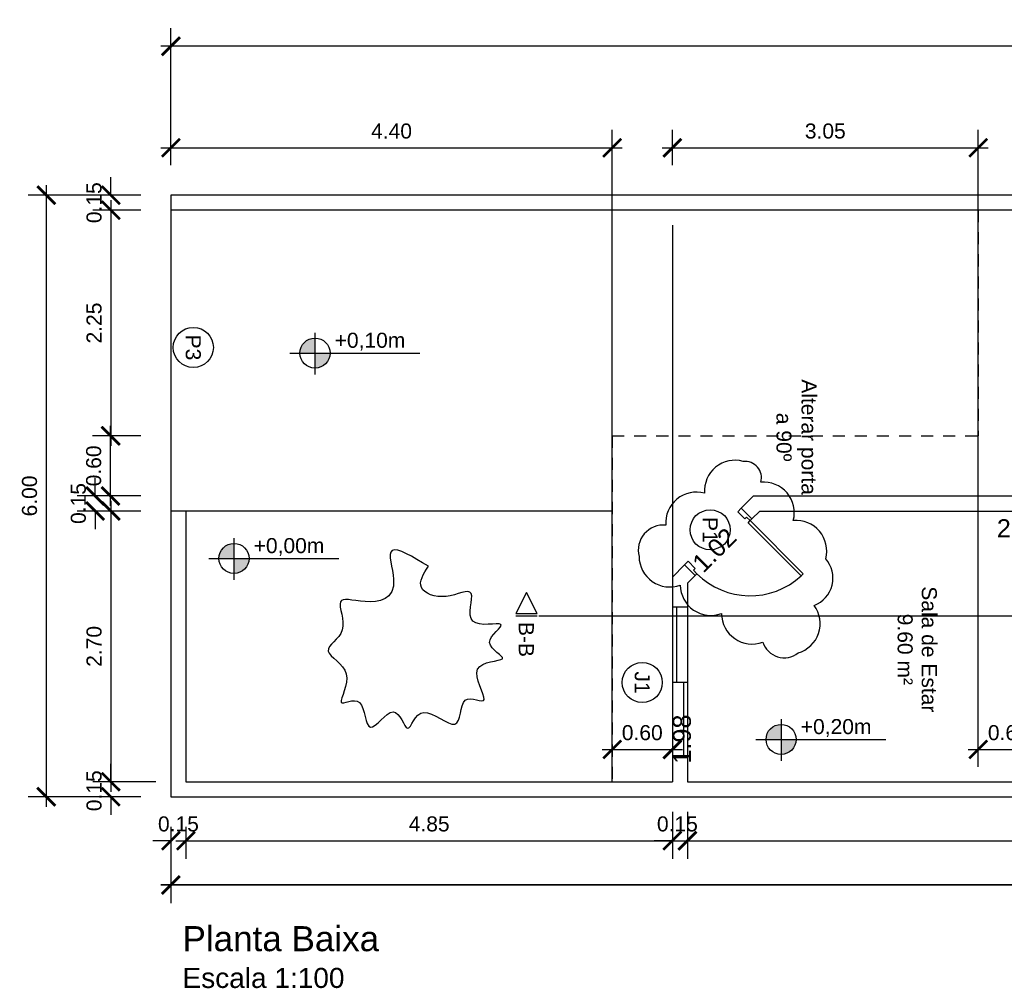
# Model space of a CAD drawing. Header units: metres. Extents: x 3.8 to 54.3, y 0.8 to 38.4.
# Tile 3 of 8: x 3.8 to 13.6, y 27.9 to 37.5. Entities that reach past the tile are written whole.
import ezdxf
from ezdxf.enums import TextEntityAlignment as Align

# ---------------------------------------------------------------- set-up
doc = ezdxf.new("R2010")
doc.units = ezdxf.units.M
doc.header["$LTSCALE"] = 0.01
doc.linetypes.add('ACAD_ISO02W100', pattern=[15, 12, -3])
for name, color, linetype in [('Calçada Externa', 253, 'Continuous'), ('Corte', 240, 'Continuous'), ('Cotas', 2, 'Continuous'), ('Janelas', 150, 'Continuous'), ('Mobília', 90, 'Continuous'), ('Nuvem de Revisão', 220, 'Continuous'), ('Paredes', 7, 'Continuous'), ('Porta', 170, 'Continuous'), ('Projeção da Cobertura', 42, 'ACAD_ISO02W100'), ('Textos', 1, 'Continuous'), ('Área à Construir', 1, 'Continuous')]:
    doc.layers.add(name, color=color, linetype=linetype)
doc.styles.get("Standard").update_dxf_attribs({"font": 'arial.ttf'})
doc.dimstyles.new('Cotas Externas', dxfattribs={"dimtxt": 0.15, "dimasz": 0.18, "dimexe": 0.18, "dimexo": 0.3, "dimgap": 0.09, "dimtad": 1, "dimzin": 0, "dimdsep": 46, "dimtxsty": 'Standard', "dimblk": 'ARCHTICK', "dimcen": 0.09, "dimdle": 0.1, "dimclrd": 256, "dimclre": 256, "dimclrt": 256, "dimadec": 0, "dimazin": 0, "dimtfac": 1, "dimtofl": 0, "dimtmove": 0, "dimatfit": 3, "dimfxl": 1, "dimtolj": 1, "dimtzin": 0, "dimlwd": -1, "dimlwe": -1, "dimarcsym": 0})
doc.dimstyles.new('Cotas Internas', dxfattribs={"dimtxt": 0.18, "dimasz": 0.18, "dimexe": 0.18, "dimexo": 0.3, "dimgap": 0.01, "dimtad": 1, "dimjust": 2, "dimtoh": 1, "dimzin": 0, "dimdsep": 46, "dimtxsty": 'Standard', "dimblk": 'ARCHTICK', "dimcen": 0.09, "dimdle": 0.1, "dimse1": 1, "dimse2": 1, "dimsd1": 1, "dimsd2": 1, "dimclrd": 256, "dimclre": 256, "dimclrt": 256, "dimadec": 0, "dimazin": 0, "dimtfac": 1, "dimtofl": 0, "dimtmove": 0, "dimatfit": 3, "dimfxl": 1, "dimtolj": 1, "dimtzin": 0, "dimlwd": -1, "dimlwe": -1, "dimarcsym": 0})

# ---------------------------------------------------------------- blocks, each defined once
blk = doc.blocks.new('Identificador Área e Ambiente')
for tag, p in [('ID_AMBIENTE', (-0.035, 0.0551)), ('ID_AREA', (-0.035, -0.1858))]:
    blk.add_attdef(tag, text='', height=0.15).set_placement(p, align=Align.CENTER)
blk = doc.blocks.new('Identificador de Portas')
at = {"layer": 'Área à Construir'}
blk.add_circle((0, 0), 0.2, dxfattribs=at)
blk.add_attdef('ID_PORTA', text='', height=0.15, dxfattribs=at).set_placement((0, 0), align=Align.MIDDLE_CENTER)
blk = doc.blocks.new('Identificador de Janelas')
at = {"layer": 'Área à Construir'}
blk.add_circle((0, 0), 0.2, dxfattribs=at)
blk.add_attdef('ID_JANELA', text='', height=0.15, dxfattribs=at).set_placement((0, 0), align=Align.MIDDLE_CENTER)
blk = doc.blocks.new('*D841')
at = {"layer": 'Defpoints', "color": 0, "transparency": 16777216}
for p in [(11.1616, 32.6337), (14.0909, 32.6337), (11.1616, 32.3587)]:
    blk.add_point(p, dxfattribs=at)
at = {"layer": 'Cotas', "transparency": 16777216, "insert": (13.7711, 32.4606), "char_height": 0.18, "attachment_point": 5}
blk.add_mtext('\\A1;2.93', dxfattribs=at)
blk = doc.blocks.new('_ArchTick')
at = {"color": 0, "linetype": 'ByBlock', "const_width": 0.15}
blk.add_lwpolyline([(-0.5, -0.5), (0.5, 0.5)], dxfattribs=at)
blk = doc.blocks.new('*D842')
at = {"layer": 'Defpoints', "color": 0, "transparency": 16777216}
for p in [(11.1616, 32.6337), (10.4409, 31.9129), (10.4824, 31.8714)]:
    blk.add_point(p, dxfattribs=at)
at = {"layer": 'Área à Construir', "transparency": 16777216, "insert": (10.7104, 32.2435), "char_height": 0.18, "attachment_point": 5, "rotation": 45}
blk.add_mtext('\\A1;1.02', dxfattribs=at)
blk = doc.blocks.new('*D843')
at = {"layer": 'Defpoints', "color": 0, "transparency": 16777216}
for p in [(10.4409, 31.9129), (10.4409, 29.9337), (10.4889, 29.9337)]:
    blk.add_point(p, dxfattribs=at)
at = {"layer": 'Cotas', "transparency": 16777216, "insert": (10.387, 30.3592), "char_height": 0.18, "attachment_point": 5, "rotation": 90}
blk.add_mtext('\\A1;1.98', dxfattribs=at)
blk = doc.blocks.new('*D844')
at = {"layer": 'Defpoints', "color": 0, "transparency": 16777216}
for p in [(21.7909, 29.9837), (10.4409, 29.9337), (21.7909, 29.9337)]:
    blk.add_point(p, dxfattribs=at)
at = {"layer": 'Cotas', "transparency": 16777216, "insert": (21.295, 30.0856), "char_height": 0.18, "attachment_point": 5}
blk.add_mtext('\\A1;11.35', dxfattribs=at)
blk = doc.blocks.new('*D850')
at = {"layer": 'Defpoints', "color": 0, "transparency": 16777216}
for p in [(5.2909, 29.7837), (5.4409, 29.7837), (5.4409, 29.3456)]:
    blk.add_point(p, dxfattribs=at)
at = {"layer": 'Área à Construir', "transparency": 16777216}
for p, q in [((5.2909, 29.4837), (5.2909, 29.1656)), ((5.4409, 29.4837), (5.4409, 29.1656)), ((5.2909, 29.3456), (5.1109, 29.3456)), ((5.4409, 29.3456), (5.6209, 29.3456))]:
    blk.add_line(p, q, dxfattribs=at)
at = {"layer": 'Área à Construir', "transparency": 16777216, "xscale": 0.18, "yscale": 0.18, "zscale": 0.18}
blk.add_blockref('_ArchTick', (5.2909, 29.3456), dxfattribs=at)
at = {"layer": 'Área à Construir', "transparency": 16777216, "xscale": 0.18, "yscale": 0.18, "zscale": 0.18, "rotation": 180}
blk.add_blockref('_ArchTick', (5.4409, 29.3456), dxfattribs=at)
at = {"layer": 'Área à Construir', "transparency": 16777216, "insert": (5.3659, 29.5122), "char_height": 0.15, "attachment_point": 5}
blk.add_mtext('\\A1;0.15', dxfattribs=at)
blk = doc.blocks.new('*D851')
at = {"layer": 'Cotas', "transparency": 16777216}
for p, q in [((10.2909, 29.6337), (10.2909, 29.1656)), ((5.4409, 29.4837), (5.4409, 29.1656)), ((5.3409, 29.3456), (10.3909, 29.3456))]:
    blk.add_line(p, q, dxfattribs=at)
at = {"layer": 'Defpoints', "color": 0, "transparency": 16777216}
for p in [(10.2909, 29.9337), (5.4409, 29.7837), (10.2909, 29.3456)]:
    blk.add_point(p, dxfattribs=at)
at = {"layer": 'Cotas', "transparency": 16777216, "xscale": 0.18, "yscale": 0.18, "zscale": 0.18}
for p, rotation in [((5.4409, 29.3456), 180.0000000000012), ((10.2909, 29.3456), 1.22133299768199e-12)]:
    blk.add_blockref('_ArchTick', p, dxfattribs=dict(at, rotation=rotation))
at = {"layer": 'Cotas', "transparency": 16777216, "insert": (7.8659, 29.5122), "char_height": 0.15, "attachment_point": 5}
blk.add_mtext('\\A1;4.85', dxfattribs=at)
blk = doc.blocks.new('*D852')
at = {"layer": 'Cotas', "transparency": 16777216}
for p, q in [((10.2909, 29.6337), (10.2909, 29.1656)), ((10.4409, 29.6337), (10.4409, 29.1656)), ((10.2909, 29.3456), (10.1109, 29.3456)), ((10.4409, 29.3456), (10.6209, 29.3456))]:
    blk.add_line(p, q, dxfattribs=at)
at = {"layer": 'Defpoints', "color": 0, "transparency": 16777216}
for p in [(10.2909, 29.9337), (10.4409, 29.9337), (10.4409, 29.3456)]:
    blk.add_point(p, dxfattribs=at)
at = {"layer": 'Cotas', "transparency": 16777216, "xscale": 0.18, "yscale": 0.18, "zscale": 0.18}
for p, rotation in [((10.2909, 29.3456), 1.199040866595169e-12), ((10.4409, 29.3456), 180.0000000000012)]:
    blk.add_blockref('_ArchTick', p, dxfattribs=dict(at, rotation=rotation))
at = {"layer": 'Cotas', "transparency": 16777216, "insert": (10.3409, 29.5122), "char_height": 0.15, "attachment_point": 5}
blk.add_mtext('\\A1;0.15', dxfattribs=at)
blk = doc.blocks.new('*D853')
at = {"layer": 'Cotas', "transparency": 16777216}
for p, q in [((10.4409, 29.6337), (10.4409, 29.1656)), ((21.7909, 29.6337), (21.7909, 29.1656)), ((10.3409, 29.3456), (21.8909, 29.3456))]:
    blk.add_line(p, q, dxfattribs=at)
at = {"layer": 'Defpoints', "color": 0, "transparency": 16777216}
for p in [(10.4409, 29.9337), (21.7909, 29.9337), (21.7909, 29.3456)]:
    blk.add_point(p, dxfattribs=at)
at = {"layer": 'Cotas', "transparency": 16777216, "xscale": 0.18, "yscale": 0.18, "zscale": 0.18}
for p, rotation in [((10.4409, 29.3456), 180.0000000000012), ((21.7909, 29.3456), 1.22133299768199e-12)]:
    blk.add_blockref('_ArchTick', p, dxfattribs=dict(at, rotation=rotation))
at = {"layer": 'Cotas', "transparency": 16777216, "insert": (16.1159, 29.5123), "char_height": 0.15, "attachment_point": 5}
blk.add_mtext('\\A1;11.35', dxfattribs=at)
blk = doc.blocks.new('*D864')
at = {"layer": 'Cotas', "transparency": 16777216}
for p, q in [((5.2909, 29.4837), (5.2909, 28.724)), ((35.2909, 29.4837), (35.2909, 28.724)), ((5.1909, 28.904), (35.3909, 28.904))]:
    blk.add_line(p, q, dxfattribs=at)
at = {"layer": 'Defpoints', "color": 0, "transparency": 16777216}
for p in [(5.2909, 29.7837), (35.2909, 29.7837), (35.2909, 28.904)]:
    blk.add_point(p, dxfattribs=at)
at = {"layer": 'Cotas', "transparency": 16777216, "xscale": 0.18, "yscale": 0.18, "zscale": 0.18, "rotation": 180}
blk.add_blockref('_ArchTick', (5.2909, 28.904), dxfattribs=at)
at = {"layer": 'Cotas', "transparency": 16777216, "xscale": 0.18, "yscale": 0.18, "zscale": 0.18}
blk.add_blockref('_ArchTick', (35.2909, 28.904), dxfattribs=at)
at = {"layer": 'Cotas', "transparency": 16777216, "insert": (20.2909, 29.0707), "char_height": 0.15, "attachment_point": 5}
blk.add_mtext('\\A1;30.00', dxfattribs=at)
blk = doc.blocks.new('*D865')
at = {"layer": 'Cotas', "transparency": 16777216}
for p, q in [((5.2909, 29.4837), (5.2909, 28.724)), ((35.2909, 29.4837), (35.2909, 28.724)), ((35.3909, 28.904), (5.1909, 28.904))]:
    blk.add_line(p, q, dxfattribs=at)
at = {"layer": 'Defpoints', "color": 0, "transparency": 16777216}
for p in [(5.2909, 29.7837), (35.2909, 29.7837), (5.2909, 28.904)]:
    blk.add_point(p, dxfattribs=at)
at = {"layer": 'Cotas', "transparency": 16777216, "xscale": 0.18, "yscale": 0.18, "zscale": 0.18, "rotation": 180}
blk.add_blockref('_ArchTick', (5.2909, 28.904), dxfattribs=at)
at = {"layer": 'Cotas', "transparency": 16777216, "xscale": 0.18, "yscale": 0.18, "zscale": 0.18}
blk.add_blockref('_ArchTick', (35.2909, 28.904), dxfattribs=at)
at = {"layer": 'Cotas', "transparency": 16777216, "insert": (20.2909, 29.0707), "char_height": 0.15, "attachment_point": 5}
blk.add_mtext('\\A1;30.00', dxfattribs=at)
blk = doc.blocks.new('*D866')
at = {"layer": 'Cotas', "transparency": 16777216}
for p, q in [((4.6918, 35.7837), (4.6918, 35.9637)), ((4.9909, 35.7837), (4.5118, 35.7837)), ((4.9909, 35.6337), (4.5118, 35.6337)), ((4.6918, 35.6337), (4.6918, 35.4537))]:
    blk.add_line(p, q, dxfattribs=at)
at = {"layer": 'Defpoints', "color": 0, "transparency": 16777216}
for p in [(5.2909, 35.7837), (4.6918, 35.6337), (5.2909, 35.6337)]:
    blk.add_point(p, dxfattribs=at)
at = {"layer": 'Cotas', "transparency": 16777216, "xscale": 0.18, "yscale": 0.18, "zscale": 0.18}
for p, rotation in [((4.6918, 35.7837), 270), ((4.6918, 35.6337), 90)]:
    blk.add_blockref('_ArchTick', p, dxfattribs=dict(at, rotation=rotation))
at = {"layer": 'Cotas', "transparency": 16777216, "insert": (4.5252, 35.7087), "char_height": 0.15, "attachment_point": 5, "rotation": 90}
blk.add_mtext('\\A1;0.15', dxfattribs=at)
blk = doc.blocks.new('*D867')
at = {"layer": 'Cotas', "transparency": 16777216}
for p, q in [((4.6918, 35.7337), (4.6918, 33.2837)), ((4.9909, 35.6337), (4.5118, 35.6337)), ((4.9909, 33.3837), (4.5118, 33.3837))]:
    blk.add_line(p, q, dxfattribs=at)
at = {"layer": 'Defpoints', "color": 0, "transparency": 16777216}
for p in [(5.2909, 35.6337), (4.6918, 33.3837), (5.2909, 33.3837)]:
    blk.add_point(p, dxfattribs=at)
at = {"layer": 'Cotas', "transparency": 16777216, "xscale": 0.18, "yscale": 0.18, "zscale": 0.18}
for p, rotation in [((4.6918, 35.6337), 90), ((4.6918, 33.3837), 270)]:
    blk.add_blockref('_ArchTick', p, dxfattribs=dict(at, rotation=rotation))
at = {"layer": 'Cotas', "transparency": 16777216, "insert": (4.5252, 34.5087), "char_height": 0.15, "attachment_point": 5, "rotation": 90}
blk.add_mtext('\\A1;2.25', dxfattribs=at)
blk = doc.blocks.new('*D868')
at = {"layer": 'Cotas', "transparency": 16777216}
for p, q in [((4.6918, 32.7337), (4.6918, 29.8337)), ((4.9909, 32.6337), (4.5118, 32.6337)), ((5.1409, 29.9337), (4.5118, 29.9337))]:
    blk.add_line(p, q, dxfattribs=at)
at = {"layer": 'Defpoints', "color": 0, "transparency": 16777216}
for p in [(5.2909, 32.6337), (4.6918, 29.9337), (5.4409, 29.9337)]:
    blk.add_point(p, dxfattribs=at)
at = {"layer": 'Cotas', "transparency": 16777216, "xscale": 0.18, "yscale": 0.18, "zscale": 0.18}
for p, rotation in [((4.6918, 32.6337), 90), ((4.6918, 29.9337), 270)]:
    blk.add_blockref('_ArchTick', p, dxfattribs=dict(at, rotation=rotation))
at = {"layer": 'Cotas', "transparency": 16777216, "insert": (4.5252, 31.2837), "char_height": 0.15, "attachment_point": 5, "rotation": 90}
blk.add_mtext('\\A1;2.70', dxfattribs=at)
blk = doc.blocks.new('*D869')
at = {"layer": 'Cotas', "transparency": 16777216}
for p, q in [((4.6918, 29.9337), (4.6918, 30.1137)), ((5.1409, 29.9337), (4.5118, 29.9337)), ((4.9909, 29.7837), (4.5118, 29.7837)), ((4.6918, 29.7837), (4.6918, 29.6037))]:
    blk.add_line(p, q, dxfattribs=at)
at = {"layer": 'Defpoints', "color": 0, "transparency": 16777216}
for p in [(5.4409, 29.9337), (4.6918, 29.7837), (5.2909, 29.7837)]:
    blk.add_point(p, dxfattribs=at)
at = {"layer": 'Cotas', "transparency": 16777216, "xscale": 0.18, "yscale": 0.18, "zscale": 0.18}
for p, rotation in [((4.6918, 29.9337), 270), ((4.6918, 29.7837), 90)]:
    blk.add_blockref('_ArchTick', p, dxfattribs=dict(at, rotation=rotation))
at = {"layer": 'Cotas', "transparency": 16777216, "insert": (4.5252, 29.8437), "char_height": 0.15, "attachment_point": 5, "rotation": 90}
blk.add_mtext('\\A1;0.15', dxfattribs=at)
blk = doc.blocks.new('*D870')
at = {"layer": 'Cotas', "transparency": 16777216}
for p, q in [((4.0481, 35.8837), (4.0481, 29.6837)), ((4.9909, 35.7837), (3.8681, 35.7837)), ((4.9909, 29.7837), (3.8681, 29.7837))]:
    blk.add_line(p, q, dxfattribs=at)
at = {"layer": 'Defpoints', "color": 0, "transparency": 16777216}
for p in [(5.2909, 35.7837), (4.0481, 29.7837), (5.2909, 29.7837)]:
    blk.add_point(p, dxfattribs=at)
at = {"layer": 'Cotas', "transparency": 16777216, "xscale": 0.18, "yscale": 0.18, "zscale": 0.18}
for p, rotation in [((4.0481, 35.7837), 90), ((4.0481, 29.7837), 270)]:
    blk.add_blockref('_ArchTick', p, dxfattribs=dict(at, rotation=rotation))
at = {"layer": 'Cotas', "transparency": 16777216, "insert": (3.8816, 32.7837), "char_height": 0.15, "attachment_point": 5, "rotation": 90}
blk.add_mtext('\\A1;6.00', dxfattribs=at)
blk = doc.blocks.new('*D871')
at = {"layer": 'Cotas', "transparency": 16777216}
for p, q in [((5.2909, 36.0837), (5.2909, 36.4359)), ((9.6909, 30.0837), (9.6909, 36.4359)), ((5.1909, 36.2559), (9.7909, 36.2559))]:
    blk.add_line(p, q, dxfattribs=at)
at = {"layer": 'Defpoints', "color": 0, "transparency": 16777216}
for p in [(9.6909, 36.2559), (5.2909, 35.7837), (9.6909, 29.7837)]:
    blk.add_point(p, dxfattribs=at)
at = {"layer": 'Cotas', "transparency": 16777216, "xscale": 0.18, "yscale": 0.18, "zscale": 0.18, "rotation": 180}
blk.add_blockref('_ArchTick', (5.2909, 36.2559), dxfattribs=at)
at = {"layer": 'Cotas', "transparency": 16777216, "xscale": 0.18, "yscale": 0.18, "zscale": 0.18}
blk.add_blockref('_ArchTick', (9.6909, 36.2559), dxfattribs=at)
at = {"layer": 'Cotas', "transparency": 16777216, "insert": (7.4909, 36.4224), "char_height": 0.15, "attachment_point": 5}
blk.add_mtext('\\A1;4.40', dxfattribs=at)
blk = doc.blocks.new('*D872')
at = {"layer": 'Cotas', "transparency": 16777216}
for p, q in [((10.2909, 35.4837), (10.2909, 30.0759)), ((9.6909, 30.0837), (9.6909, 30.4359)), ((9.5909, 30.2559), (10.3909, 30.2559))]:
    blk.add_line(p, q, dxfattribs=at)
at = {"layer": 'Defpoints', "color": 0, "transparency": 16777216}
for p in [(10.2909, 35.7837), (10.2909, 30.2559), (9.6909, 29.7837)]:
    blk.add_point(p, dxfattribs=at)
at = {"layer": 'Cotas', "transparency": 16777216, "xscale": 0.18, "yscale": 0.18, "zscale": 0.18, "rotation": 180}
blk.add_blockref('_ArchTick', (9.6909, 30.2559), dxfattribs=at)
at = {"layer": 'Cotas', "transparency": 16777216, "xscale": 0.18, "yscale": 0.18, "zscale": 0.18}
blk.add_blockref('_ArchTick', (10.2909, 30.2559), dxfattribs=at)
at = {"layer": 'Cotas', "transparency": 16777216, "insert": (9.9909, 30.4224), "char_height": 0.15, "attachment_point": 5}
blk.add_mtext('\\A1;0.60', dxfattribs=at)
blk = doc.blocks.new('*D873')
at = {"layer": 'Cotas', "transparency": 16777216}
for p, q in [((10.2909, 36.0837), (10.2909, 36.4359)), ((13.3409, 30.0837), (13.3409, 36.4359)), ((10.1909, 36.2559), (13.4409, 36.2559))]:
    blk.add_line(p, q, dxfattribs=at)
at = {"layer": 'Defpoints', "color": 0, "transparency": 16777216}
for p in [(13.3409, 36.2559), (10.2909, 35.7837), (13.3409, 29.7837)]:
    blk.add_point(p, dxfattribs=at)
at = {"layer": 'Cotas', "transparency": 16777216, "xscale": 0.18, "yscale": 0.18, "zscale": 0.18, "rotation": 180}
blk.add_blockref('_ArchTick', (10.2909, 36.2559), dxfattribs=at)
at = {"layer": 'Cotas', "transparency": 16777216, "xscale": 0.18, "yscale": 0.18, "zscale": 0.18}
blk.add_blockref('_ArchTick', (13.3409, 36.2559), dxfattribs=at)
at = {"layer": 'Cotas', "transparency": 16777216, "insert": (11.8159, 36.4225), "char_height": 0.15, "attachment_point": 5}
blk.add_mtext('\\A1;3.05', dxfattribs=at)
blk = doc.blocks.new('*D874')
at = {"layer": 'Cotas', "transparency": 16777216}
for p, q in [((13.9409, 35.4837), (13.9409, 30.0759)), ((13.3409, 30.0837), (13.3409, 30.4359)), ((13.2409, 30.2559), (14.0409, 30.2559))]:
    blk.add_line(p, q, dxfattribs=at)
at = {"layer": 'Defpoints', "color": 0, "transparency": 16777216}
for p in [(13.9409, 35.7837), (13.9409, 30.2559), (13.3409, 29.7837)]:
    blk.add_point(p, dxfattribs=at)
at = {"layer": 'Cotas', "transparency": 16777216, "xscale": 0.18, "yscale": 0.18, "zscale": 0.18, "rotation": 180}
blk.add_blockref('_ArchTick', (13.3409, 30.2559), dxfattribs=at)
at = {"layer": 'Cotas', "transparency": 16777216, "xscale": 0.18, "yscale": 0.18, "zscale": 0.18}
blk.add_blockref('_ArchTick', (13.9409, 30.2559), dxfattribs=at)
at = {"layer": 'Cotas', "transparency": 16777216, "insert": (13.6409, 30.4224), "char_height": 0.15, "attachment_point": 5}
blk.add_mtext('\\A1;0.60', dxfattribs=at)
blk = doc.blocks.new('*D880')
at = {"layer": 'Cotas', "transparency": 16777216}
for p, q in [((5.2909, 36.0837), (5.2909, 37.4487)), ((35.2909, 36.0837), (35.2909, 37.4487)), ((35.3909, 37.2687), (5.1909, 37.2687))]:
    blk.add_line(p, q, dxfattribs=at)
at = {"layer": 'Defpoints', "color": 0, "transparency": 16777216}
for p in [(5.2909, 37.2687), (5.2909, 35.7837), (35.2909, 35.7837)]:
    blk.add_point(p, dxfattribs=at)
at = {"layer": 'Cotas', "transparency": 16777216, "xscale": 0.18, "yscale": 0.18, "zscale": 0.18, "rotation": 180}
blk.add_blockref('_ArchTick', (5.2909, 37.2687), dxfattribs=at)
at = {"layer": 'Cotas', "transparency": 16777216, "xscale": 0.18, "yscale": 0.18, "zscale": 0.18}
blk.add_blockref('_ArchTick', (35.2909, 37.2687), dxfattribs=at)
at = {"layer": 'Cotas', "transparency": 16777216, "insert": (20.2909, 37.4353), "char_height": 0.15, "attachment_point": 5}
blk.add_mtext('\\A1;30.00', dxfattribs=at)
blk = doc.blocks.new('*D825')
at = {"layer": 'Cotas', "transparency": 16777216}
for p, q in [((4.6879, 32.6837), (4.6879, 33.4837)), ((4.9909, 33.3837), (4.5079, 33.3837)), ((4.9909, 32.7837), (4.5079, 32.7837))]:
    blk.add_line(p, q, dxfattribs=at)
at = {"layer": 'Defpoints', "color": 0, "transparency": 16777216}
for p in [(4.6879, 33.3837), (5.2909, 33.3837), (5.2909, 32.7837)]:
    blk.add_point(p, dxfattribs=at)
at = {"layer": 'Cotas', "transparency": 16777216, "xscale": 0.18, "yscale": 0.18, "zscale": 0.18}
for p, rotation in [((4.6879, 33.3837), 90), ((4.6879, 32.7837), 270)]:
    blk.add_blockref('_ArchTick', p, dxfattribs=dict(at, rotation=rotation))
at = {"layer": 'Cotas', "transparency": 16777216, "insert": (4.5213, 33.0837), "char_height": 0.15, "attachment_point": 5, "rotation": 90}
blk.add_mtext('\\A1;0.60', dxfattribs=at)
blk = doc.blocks.new('*D826')
at = {"layer": 'Cotas', "transparency": 16777216}
for p, q in [((4.5351, 32.7837), (4.5351, 32.9637)), ((4.9909, 32.7837), (4.3551, 32.7837)), ((4.9909, 32.6337), (4.3551, 32.6337)), ((4.5351, 32.6337), (4.5351, 32.4537))]:
    blk.add_line(p, q, dxfattribs=at)
at = {"layer": 'Defpoints', "color": 0, "transparency": 16777216}
for p in [(4.5351, 32.7837), (5.2909, 32.7837), (5.2909, 32.6337)]:
    blk.add_point(p, dxfattribs=at)
at = {"layer": 'Cotas', "transparency": 16777216, "xscale": 0.18, "yscale": 0.18, "zscale": 0.18}
for p, rotation in [((4.5351, 32.7837), 270), ((4.5351, 32.6337), 90)]:
    blk.add_blockref('_ArchTick', p, dxfattribs=dict(at, rotation=rotation))
at = {"layer": 'Cotas', "transparency": 16777216, "insert": (4.3685, 32.7087), "char_height": 0.15, "attachment_point": 5, "rotation": 90}
blk.add_mtext('\\A1;0.15', dxfattribs=at)
blk = doc.blocks.new('Indicação de Corte')
at = {"layer": 'Corte'}
for p, q in [((0, 0.2336), (-0.1061, 0.0215)), ((0.1061, 0.0215), (0, 0.2336)), ((-0.1061, 0.0215), (0.1061, 0.0215)), ((-0.1061, 0), (0.1061, 0))]:
    blk.add_line(p, q, dxfattribs=at)

msp = doc.modelspace()

# ---------------------------------------------------------------- hatches: boundary and pattern name
at = {"layer": 'Cotas'}
h = msp.add_hatch(color=256, dxfattribs=at)
h.dxf.hatch_style = 1
h.paths.add_polyline_path([(6.7276, 34.2089), (6.7276, 34.3589, 0.414214), (6.5776, 34.2089)])
h.paths.add_polyline_path([(6.8776, 34.2089), (6.7276, 34.2089), (6.7276, 34.0589, 0.414214)])
h = msp.add_hatch(color=256, dxfattribs=at)
h.dxf.hatch_style = 1
h.paths.add_polyline_path([(5.92, 32.1608), (5.92, 32.3108, 0.414214), (5.77, 32.1608)])
h.paths.add_polyline_path([(6.07, 32.1608), (5.92, 32.1608), (5.92, 32.0108, 0.414214)])
h = msp.add_hatch(color=256, dxfattribs=at)
h.dxf.hatch_style = 1
h.paths.add_polyline_path([(11.3753, 30.3559), (11.3753, 30.5059, 0.414214), (11.2253, 30.3559)])
h.paths.add_polyline_path([(11.5253, 30.3559), (11.3753, 30.3559), (11.3753, 30.2059, 0.414214)])

# ---------------------------------------------------------------- linework, layer by layer
at = {"layer": 'Calçada Externa'}
for p, q in [((9.6909, 32.6337), (5.2909, 32.6337)), ((9.6909, 29.9337), (9.6909, 32.6337))]:
    msp.add_line(p, q, dxfattribs=at)
at = {"layer": 'Corte'}
msp.add_line((8.9607, 31.5887), (26.3147, 31.5887), dxfattribs=at)
at = {"layer": 'Cotas'}
for p, q in [((6.7276, 34.41), (6.7276, 33.9946)), ((6.477, 34.2089), (7.7732, 34.2089)), ((5.92, 32.3619), (5.92, 31.9465)), ((5.6695, 32.1608), (6.9657, 32.1608)), ((11.3753, 30.557), (11.3753, 30.1416)), ((11.1248, 30.3559), (12.421, 30.3559))]:
    msp.add_line(p, q, dxfattribs=at)
for centre in [(6.7276, 34.2089), (5.92, 32.1608), (11.3753, 30.3559)]:
    msp.add_circle(centre, 0.15, dxfattribs=at)
at = {"layer": 'Janelas'}
for p, q in [((10.2909, 31.6733), (10.2909, 30.1733)), ((10.3309, 31.6733), (10.3309, 30.9233)), ((10.4409, 31.6733), (10.4409, 30.1733)), ((10.4409, 30.9233), (10.2909, 30.9233)), ((10.4009, 30.9233), (10.4009, 30.1733))]:
    msp.add_line(p, q, dxfattribs=at)
at = {"layer": 'Mobília'}
msp.add_open_spline([(7.859, 32.0834), (7.8096, 32.0064), (7.7108, 31.8523), (8.0296, 31.7282), (8.3785, 31.9286), (8.1704, 31.427), (8.7471, 31.5705), (8.3262, 31.3074), (8.7625, 31.1282), (8.2001, 31.1449), (8.5336, 30.6277), (8.1535, 30.8741), (8.2047, 30.3518), (7.7553, 30.7726), (7.6533, 30.3082), (7.5398, 30.7926), (7.2282, 30.304), (7.2281, 30.8553), (6.889, 30.6156), (7.1547, 31.0489), (6.7288, 31.2415), (7.0912, 31.4077), (6.8997, 31.8139), (7.1924, 31.6999), (7.6139, 31.755), (7.3927, 32.3635), (7.7036, 32.1768), (7.859, 32.0834)], degree=3, knots=[0, 0, 0, 0, 1, 2, 3, 4, 5, 6, 7, 8, 9, 10, 11, 12, 13, 14, 15, 16, 17, 18, 19, 20, 21, 22, 23, 23.5, 24, 24, 24, 24], dxfattribs=at)
at = {"layer": 'Nuvem de Revisão'}
msp.add_lwpolyline([(10.998, 33.1285, 0.520567), (10.6121, 32.8106, 0.520567), (10.2261, 32.4927, 0.520567), (9.9591, 32.1798, 0.520567), (10.3703, 31.8952, 0.520567), (10.7814, 31.6107, 0.520567), (11.1925, 31.3261, 0.520567), (11.5451, 31.2183, 0.520567), (11.705, 31.6921, 0.520567), (11.8198, 32.1572, 0.520567), (11.4968, 32.5389, 0.520567), (11.1739, 32.9206, 0.520567)], format="xyb", close=True, dxfattribs=at)
at = {"layer": 'Paredes'}
for p, q in [((13.9409, 35.6337), (5.2909, 35.6337)), ((11.0995, 32.7837), (10.978, 32.6622)), ((11.0995, 32.7837), (13.9409, 32.7837)), ((5.4409, 32.6337), (5.4409, 29.9337)), ((11.0841, 32.5562), (10.978, 32.6622)), ((11.1616, 32.6337), (11.0841, 32.5562)), ((11.1616, 32.6337), (14.0909, 32.6337)), ((10.4123, 32.0965), (10.2909, 31.9751)), ((10.5184, 31.9905), (10.4123, 32.0965)), ((10.2909, 31.9751), (10.2909, 31.6733)), ((10.5184, 31.9905), (10.4409, 31.9129)), ((10.4409, 31.9129), (10.4409, 31.6733)), ((10.4409, 31.6733), (10.2909, 31.6733)), ((10.2909, 30.1733), (10.2909, 29.9337)), ((10.4409, 30.1733), (10.2909, 30.1733)), ((10.4409, 30.1733), (10.4409, 29.9337)), ((5.4409, 29.9337), (10.2909, 29.9337)), ((10.4409, 29.9337), (21.7909, 29.9337))]:
    msp.add_line(p, q, dxfattribs=at)
msp.add_lwpolyline([(5.2909, 35.6337), (5.2909, 29.7837), (35.2909, 29.7837), (35.2909, 35.7837), (5.2909, 35.7837), (5.2909, 35.6337)], dxfattribs=at)
at = {"layer": 'Porta'}
for points in [[(11.0841, 32.5562), (11.0664, 32.5385), (11.031, 32.5738), (11.0134, 32.5562), (10.9427, 32.6269), (10.978, 32.6622)], [(11.0664, 32.5385), (11.5967, 32.0081), (11.5755, 31.9869), (11.0452, 32.5173)], [(10.5184, 31.9905), (10.5361, 32.0081), (10.5007, 32.0435), (10.5184, 32.0612), (10.4477, 32.1319), (10.4123, 32.0965)]]:
    msp.add_lwpolyline(points, close=True, dxfattribs=at)
msp.add_arc((11.0668, 32.5389), 0.7506, 225, 312.66172, dxfattribs=at)
at = {"layer": 'Projeção da Cobertura'}
for p, q in [((13.3409, 35.6337), (13.3409, 33.3837)), ((9.6909, 33.3837), (9.6909, 29.9337)), ((9.6909, 33.3837), (13.3409, 33.3837))]:
    msp.add_line(p, q, dxfattribs=at)

# ---------------------------------------------------------------- block references
at = {"layer": 'Corte'}
msp.add_blockref('Indicação de Corte', (8.8368, 31.5887), dxfattribs=at)
at = {"layer": 'Textos', "rotation": 270}
for name, p, values in [('Identificador de Portas', (10.6679, 32.4459), {'ID_PORTA': 'P1'}), ('Identificador de Janelas', (9.9906, 30.9233), {'ID_JANELA': 'J1'})]:
    msp.add_blockref(name, p, dxfattribs=at).add_auto_attribs(values)
at = {"layer": 'Área à Construir', "rotation": 270}
for name, p, values in [('Identificador de Portas', (5.5142, 34.2647), {'ID_PORTA': 'P3'}), ('Identificador Área e Ambiente', (12.723, 31.2191), {'ID_AREA': '9.60 m²', 'ID_AMBIENTE': 'Sala de Estar'})]:
    msp.add_blockref(name, p, dxfattribs=at).add_auto_attribs(values)

# ---------------------------------------------------------------- texts
at = {"layer": 'Corte', "insert": (8.9097, 31.5693), "char_height": 0.15, "attachment_point": 1, "rotation": 270}
msp.add_mtext_dynamic_manual_height_columns('\\pxqc;B-B', width=0.433734, gutter_width=0.75, heights=[0.1459], dxfattribs=at)
at = {"layer": 'Cotas', "char_height": 0.15, "attachment_point": 1}
for s, insert in [('\\pxql;+0,10m', (6.9235, 34.4118)), ('\\pxql;+0,00m', (6.116, 32.3637)), ('\\pxql;+0,20m', (11.5713, 30.5588))]:
    msp.add_mtext_dynamic_manual_height_columns(s, width=1.490015, gutter_width=0.75, heights=[0], dxfattribs=dict(at, insert=insert))
at = {"layer": 'Nuvem de Revisão', "insert": (11.729, 33.9781), "char_height": 0.15, "attachment_point": 1, "rotation": 270}
msp.add_mtext_dynamic_manual_height_columns('\\pxqc;Alterar porta a 90º', width=1.213957, gutter_width=0.75, heights=[0.605], dxfattribs=at)
at = {"layer": 'Textos', "insert": (5.4066, 28.4938), "char_height": 0.25, "attachment_point": 1}
msp.add_mtext_dynamic_manual_height_columns('\\pxql;Planta Baixa\\P{\\H0.8x;Escala 1:100}', width=6.040295, gutter_width=0.75, heights=[1.5893], dxfattribs=at)

# ---------------------------------------------------------------- dimensions: what is measured, and where the dimension line sits
at = {"layer": 'Cotas'}
for base, p1, p2, dimstyle, picture, middle in [((5.2909, 37.2687), (35.2909, 35.7837), (5.2909, 35.7837), 'Cotas Externas', '*D880', (20.2909, 37.4353)), ((9.6909, 36.2559), (5.2909, 35.7837), (9.6909, 29.7837), 'Cotas Externas', '*D871', (7.4909, 36.4224)), ((21.7909, 29.9837), (10.4409, 29.9337), (21.7909, 29.9337), 'Cotas Internas', '*D844', (21.295, 30.0856)), ((35.2909, 28.904), (5.2909, 29.7837), (35.2909, 29.7837), 'Cotas Externas', '*D864', (20.2909, 29.0707))]:
    dim = msp.add_linear_dim(base=base, p1=p1, p2=p2, dimstyle=dimstyle, dxfattribs=at)
    dim.commit()
    dim.dimension.update_dxf_attribs({"geometry": picture, "text_midpoint": middle})
for base, p1, p2, picture, middle in [((13.3409, 36.2559), (10.2909, 35.7837), (13.3409, 29.7837), '*D873', (11.8159, 36.4225)), ((5.2909, 28.904), (35.2909, 29.7837), (5.2909, 29.7837), '*D865', (20.2909, 29.0707))]:
    dim = msp.add_linear_dim(base=base, p1=p1, p2=p2, dimstyle='Cotas Externas', override={"dimtmove": 1}, dxfattribs=at)
    dim.commit()
    dim.dimension.update_dxf_attribs({"geometry": picture, "text_midpoint": middle})
for base, p1, p2, picture, middle in [((4.6918, 35.6337), (5.2909, 35.7837), (5.2909, 35.6337), '*D866', (4.6918, 35.7087)), ((4.6879, 33.3837), (5.2909, 32.7837), (5.2909, 33.3837), '*D825', (4.6879, 33.0837)), ((4.5351, 32.7837), (5.2909, 32.6337), (5.2909, 32.7837), '*D826', (4.5351, 32.7087))]:
    dim = msp.add_linear_dim(base=base, p1=p1, p2=p2, angle=270, dimstyle='Cotas Externas', dxfattribs=at)
    dim.commit()
    dim.dimension.update_dxf_attribs({"geometry": picture, "text_midpoint": middle, "dimtype": 160})
for base, p1, p2, dimstyle, picture, middle in [((4.0481, 29.7837), (5.2909, 35.7837), (5.2909, 29.7837), 'Cotas Externas', '*D870', (3.8816, 32.7837)), ((10.4889, 29.9337), (10.4409, 31.9129), (10.4409, 29.9337), 'Cotas Internas', '*D843', (10.387, 30.3592))]:
    dim = msp.add_linear_dim(base=base, p1=p1, p2=p2, angle=270, dimstyle=dimstyle, dxfattribs=at)
    dim.commit()
    dim.dimension.update_dxf_attribs({"geometry": picture, "text_midpoint": middle})
for base, p1, p2, picture, middle in [((10.2909, 30.2559), (9.6909, 29.7837), (10.2909, 35.7837), '*D872', (9.9909, 30.2559)), ((13.9409, 30.2559), (13.3409, 29.7837), (13.9409, 35.7837), '*D874', (13.6409, 30.2559))]:
    dim = msp.add_linear_dim(base=base, p1=p1, p2=p2, dimstyle='Cotas Externas', override={"dimtmove": 1}, dxfattribs=at)
    dim.commit()
    dim.dimension.update_dxf_attribs({"geometry": picture, "text_midpoint": middle, "dimtype": 160})
for base, p1, p2, angle, picture, middle in [((4.6918, 33.3837), (5.2909, 35.6337), (5.2909, 33.3837), 270, '*D867', (4.5252, 34.5087)), ((4.6918, 29.9337), (5.2909, 32.6337), (5.4409, 29.9337), 270, '*D868', (4.5252, 31.2837)), ((10.2909, 29.3456), (5.4409, 29.7837), (10.2909, 29.9337), 180, '*D851', (7.8659, 29.5122)), ((21.7909, 29.3456), (10.4409, 29.9337), (21.7909, 29.9337), 180, '*D853', (16.1159, 29.5123))]:
    dim = msp.add_linear_dim(base=base, p1=p1, p2=p2, angle=angle, dimstyle='Cotas Externas', override={"dimtmove": 1}, dxfattribs=at)
    dim.commit()
    dim.dimension.update_dxf_attribs({"geometry": picture, "text_midpoint": middle})
dim = msp.add_linear_dim(base=(11.1616, 32.3587), p1=(14.0909, 32.6337), p2=(11.1616, 32.6337), dimstyle='Cotas Internas', dxfattribs=at)
dim.commit()
dim.dimension.update_dxf_attribs({"geometry": '*D841', "text_midpoint": (13.7711, 32.3587), "dimtype": 160})
for base, p1, p2, angle, picture, middle in [((4.6918, 29.7837), (5.4409, 29.9337), (5.2909, 29.7837), 270, '*D869', (4.6918, 29.8437)), ((10.4409, 29.3456), (10.2909, 29.9337), (10.4409, 29.9337), 180, '*D852', (10.3409, 29.3456))]:
    dim = msp.add_linear_dim(base=base, p1=p1, p2=p2, angle=angle, dimstyle='Cotas Externas', override={"dimtmove": 1}, dxfattribs=at)
    dim.commit()
    dim.dimension.update_dxf_attribs({"geometry": picture, "text_midpoint": middle, "dimtype": 160})
at = {"layer": 'Área à Construir'}
dim = msp.add_aligned_dim(p1=(11.1616, 32.6337), p2=(10.4409, 31.9129), distance=0.0587, dimstyle='Cotas Internas', dxfattribs=at)
dim.commit()
dim.dimension.update_dxf_attribs({"geometry": '*D842', "text_midpoint": (10.7104, 32.2435)})
dim = msp.add_linear_dim(base=(5.4409, 29.3456), p1=(5.2909, 29.7837), p2=(5.4409, 29.7837), angle=0, dimstyle='Cotas Externas', dxfattribs=at)
dim.commit()
dim.dimension.update_dxf_attribs({"geometry": '*D850', "text_midpoint": (5.3659, 29.3456), "dimtype": 161})

doc.saveas('drawing.dxf')
